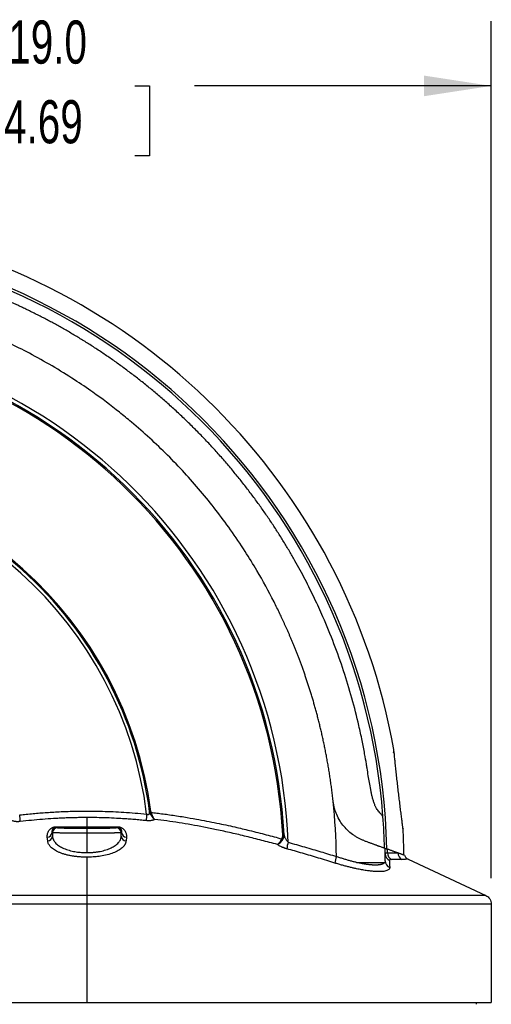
# Model space of a CAD drawing. Header units: millimetres. Extents: x 19 to 819, y 19 to 629.
# Tile 40 of 73: x 424 to 493, y 262 to 407. Entities that reach past the tile are written whole.
import ezdxf

# ---------------------------------------------------------------- set-up
doc = ezdxf.new("R2010")
doc.units = ezdxf.units.MM
doc.header["$LTSCALE"] = 3
doc.layers.add('DIMENSIONS', color=140, linetype='Continuous', lineweight=25)
doc.styles.add('SLDTEXTSTYLE0', font='TXT', dxfattribs={"width": 0.7})
doc.dimstyles.new('SLDDIMSTYLE0', dxfattribs={"dimtxt": 6.474023, "dimasz": 9.906, "dimexe": 0, "dimexo": 0.0625, "dimgap": 1.618506, "dimtad": 0, "dimtih": 1, "dimtoh": 1, "dimrnd": 1e-09, "dimzin": 4, "dimdsep": 46, "dimtxsty": 'SLDTEXTSTYLE0', "dimsah": 1, "dimcen": 0.09, "dimadec": 0, "dimazin": 1, "dimtfac": 1, "dimtofl": 0, "dimtmove": 0, "dimatfit": 3, "dimfxl": 0, "dimfrac": 2, "dimtolj": 1, "dimtzin": 12, "dimarcsym": 0})
doc.dimstyles.new('SLDDIMSTYLE1', dxfattribs={"dimtxt": 6.474023, "dimasz": 9.906, "dimexe": 0, "dimexo": 0.0625, "dimgap": 1.618506, "dimtad": 0, "dimtih": 1, "dimtoh": 1, "dimrnd": 1e-09, "dimzin": 12, "dimdsep": 46, "dimtxsty": 'SLDTEXTSTYLE0', "dimsah": 1, "dimcen": 0.09, "dimadec": 0, "dimazin": 3, "dimtfac": 1, "dimtofl": 0, "dimtmove": 0, "dimatfit": 3, "dimfxl": 0, "dimfrac": 2, "dimtolj": 1, "dimtzin": 12, "dimarcsym": 0})

# ---------------------------------------------------------------- blocks, each defined once
blk = doc.blocks.new('_D')
at = {"layer": 'DIMENSIONS'}
for p, q in [((374.26, 280.83), (374.26, 406.99)), ((493.26, 280.83), (493.26, 406.99)), ((374.26, 397.47), (412.82, 397.47)), ((421.59, 397.47), (419.42, 397.47)), ((419.42, 397.47), (419.42, 387.18)), ((440.83, 397.47), (443, 397.47)), ((443, 397.47), (443, 387.18)), ((493.26, 397.47), (449.6, 397.47)), ((419.42, 387.18), (421.59, 387.18)), ((443, 387.18), (440.83, 387.18))]:
    blk.add_line(p, q, dxfattribs=at)
for points in [[(374.26, 397.47), (384.17, 395.95), (384.17, 398.99)], [(493.26, 397.47), (483.36, 398.99), (483.36, 395.95)]]:
    blk.add_solid(points, dxfattribs=at)
at = {"layer": 'DIMENSIONS', "char_height": 6.35, "attachment_point": 1, "style": 'SLDTEXTSTYLE0'}
for s, insert in [('119.0', (418.9, 407.1)), ('4.69', (421.59, 395.37))]:
    blk.add_mtext(s, dxfattribs=dict(at, insert=insert))
blk = doc.blocks.new('_D_1')
at = {"layer": 'DIMENSIONS'}
for p, q in [((382.28, 377.95), (306.39, 377.95)), ((315.91, 377.95), (315.91, 277.73)), ((306.29, 265.99), (304.12, 265.99)), ((304.12, 265.99), (304.12, 255.7)), ((325.53, 265.99), (327.71, 265.99)), ((327.71, 265.99), (327.71, 255.7)), ((304.12, 255.7), (306.29, 255.7)), ((327.71, 255.7), (325.53, 255.7)), ((315.91, 146.59), (315.91, 254.25)), ((477.62, 146.59), (306.39, 146.59))]:
    blk.add_line(p, q, dxfattribs=at)
for points in [[(315.91, 377.95), (314.39, 368.05), (317.44, 368.05)], [(315.91, 146.59), (317.44, 156.5), (314.39, 156.5)]]:
    blk.add_solid(points, dxfattribs=at)
at = {"layer": 'DIMENSIONS', "char_height": 6.35, "attachment_point": 1, "style": 'SLDTEXTSTYLE0'}
for s, insert in [('231.4', (303.6, 275.63)), ('9.11', (306.29, 263.89))]:
    blk.add_mtext(s, dxfattribs=dict(at, insert=insert))
blk = doc.blocks.new('_D_3')
at = {"layer": 'DIMENSIONS'}
for p, q in [((372.63, 262.27), (340.84, 262.27)), ((350.36, 262.27), (350.36, 219.79)), ((340.74, 208.05), (338.57, 208.05)), ((338.57, 208.05), (338.57, 197.76)), ((359.98, 208.05), (362.15, 208.05)), ((362.15, 208.05), (362.15, 197.76)), ((338.57, 197.76), (340.74, 197.76)), ((362.15, 197.76), (359.98, 197.76)), ((350.36, 146.59), (350.36, 196.31)), ((477.62, 146.59), (340.84, 146.59))]:
    blk.add_line(p, q, dxfattribs=at)
for points in [[(350.36, 262.27), (348.84, 252.36), (351.88, 252.36)], [(350.36, 146.59), (351.88, 156.5), (348.84, 156.5)]]:
    blk.add_solid(points, dxfattribs=at)
at = {"layer": 'DIMENSIONS', "char_height": 6.35, "attachment_point": 1, "style": 'SLDTEXTSTYLE0'}
for s, insert in [('115.7', (338.05, 217.68)), ('4.55', (340.74, 205.94))]:
    blk.add_mtext(s, dxfattribs=dict(at, insert=insert))

msp = doc.modelspace()

# ---------------------------------------------------------------- linework, layer by layer
for p, q in [((442.9929, 290.563767), (442.995426, 290.647333)), ((443.000641, 290.625635), (443.005549, 290.588676)), ((443.031509, 290.49186), (443.002801, 290.545474)), ((433.761604, 289.759405), (433.761604, 288.406942)), ((428.649452, 287.551314), (428.702729, 287.000519)), ((428.649452, 287.551314), (428.711965, 287.530372)), ((428.711965, 287.530372), (428.702729, 287.000519)), ((429.238295, 288.341718), (429.460823, 288.267168)), ((433.761604, 288.336731), (433.761604, 288.406941)), ((433.761604, 288.195907), (433.761604, 287.459111)), ((433.761604, 287.459111), (433.761604, 284.598988)), ((438.284912, 288.341718), (438.062384, 288.267168)), ((438.873755, 287.551314), (438.811242, 287.530372)), ((438.820478, 287.000519), (438.811242, 287.530372)), ((438.820478, 287.000519), (438.873755, 287.551314)), ((462.579603, 287.229581), (462.774047, 287.239905)), ((480.27103, 288.165607), (480.2337, 288.356617)), ((480.27519, 288.134531), (480.276651, 288.123617)), ((427.997934, 286.333932), (427.946354, 286.884727)), ((439.576853, 286.884728), (439.525273, 286.333934)), ((433.761604, 283.932402), (433.761604, 278.306918)), ((481.016675, 283.637935), (492.44387, 278.306918)), ((433.761604, 278.306918), (377.748224, 278.306918)), ((433.761604, 278.306918), (433.761604, 277.023087)), ((492.44387, 278.306918), (433.761604, 278.306918)), ((433.761604, 277.023087), (376.967681, 277.023087)), ((493.261604, 277.023087), (433.761604, 277.023087)), ((433.761604, 277.023087), (433.761604, 262.521304)), ((493.261604, 277.023087), (493.261604, 262.521304)), ((374.261604, 262.521304), (433.761604, 262.521304)), ((433.761604, 262.521304), (493.261604, 262.521304)), ((491.078864, 262.271032), (491.083233, 262.521304))]:
    msp.add_line(p, q)
for centre, radius, start, end in [((385.60339, 283.071318), 94.807975, 10.13808195, 79.86185677), ((385.60339, 283.071318), 92.314802, 1.2866802, 88.7133198), ((385.60339, 283.071318), 91.974642, 4.28370006, 85.71629994), ((385.67852, 283.146448), 77.009405, 3.03931791, 89.15829653), ((385.67852, 283.146448), 77.75062, 2.19248993, 89.1662368), ((385.67852, 283.146448), 77.204123, 3.03931791, 89.15829653), ((385.67852, 283.146448), 57.97659, 7.43689571, 88.88583303), ((385.67852, 283.146448), 57.32582, 7.13582989, 88.87336301), ((385.67852, 283.146448), 84.792842, 0.59351281, 6.11656352), ((406.911396, 288.072125), 17.097814, 3.70408511, 6.96603323), ((459.906678, 288.381878), 17.448553, 173.79581999, 176.95428503), ((445.734463, 282.103285), 8.788663, 106.75991932, 107.87066316), ((385.60339, 283.071318), 91.974642, 1.36926451, 4.28370006), ((427.921315, 287.615236), 0.730937, 271.96306294, 354.98296049), ((427.974478, 287.064623), 0.731067, 271.83862248, 354.96949098), ((429.462064, 287.51695), 0.750219, 90.09478197, 178.97490176), ((429.182053, 288.4181), 0.094855, 306.36495057, 356.2690531), ((438.061143, 287.51695), 0.750219, 1.02509824, 89.90521803), ((438.341154, 288.4181), 0.094855, 183.7309469, 233.63504943), ((439.548729, 287.064623), 0.731067, 185.03050905, 268.16137798), ((439.601892, 287.615236), 0.730937, 185.01703951, 268.03693707), ((385.60339, 283.071318), 94.807975, 0.70079829, 3.05472822), ((463.436448, 288.322711), 1.966933, 239.77024853, 244.78850649), ((467.948355, 284.714231), 4.787465, 162.9125032, 174.62991405), ((385.67852, 283.146448), 91.974642, 0.14854969, 1.30486289), ((478.691968, 284.422681), 1.047567, 180.97652791, 247.26736684), ((385.67852, 283.146448), 92.314802, 0.87208633, 1.22255186), ((479.049333, 284.553372), 1.066705, 180.10070932, 242.88176389), ((480.5876, 284.561669), 1.063676, 180.55799213, 244.20066335), ((473.918756, 282.798232), 3.663377, 160.43880159, 175.85037375), ((478.693049, 283.393475), 1.040231, 180.47182533, 248.62593321)]:
    msp.add_arc(centre, radius, start, end)
for points, knots in [([(449.572731, 347.040659), (449.350944, 347.261123), (448.908424, 347.701002), (448.237644, 348.350502), (447.563967, 348.990452), (446.886974, 349.620231), (446.20703, 350.240011), (445.52429, 350.849759), (444.838961, 351.4495), (444.151234, 352.03925), (443.461304, 352.619034), (442.769359, 353.188877), (442.075588, 353.748812), (441.380176, 354.298872), (440.683308, 354.839097), (439.985163, 355.369529), (439.285921, 355.890213), (438.585756, 356.4012), (437.884842, 356.902541), (437.18335, 357.394293), (436.481448, 357.876513), (435.779299, 358.349264), (435.077066, 358.812611), (434.374908, 359.266621), (433.672981, 359.711363), (432.971439, 360.146912), (432.270432, 360.57334), (431.570107, 360.990727), (430.870607, 361.399151), (430.172076, 361.798694), (429.474649, 362.18944), (428.778463, 362.571473), (428.083649, 362.944882), (427.390337, 363.309756), (426.698651, 363.666184), (426.008715, 364.014259), (425.320649, 364.354074), (424.634568, 364.685725), (423.950587, 365.009306), (423.268816, 365.324915), (422.589361, 365.632651), (420.80465, 366.42337), (417.907181, 367.610383), (413.8738, 369.041702), (409.866916, 370.255851), (406.500972, 371.109777), (403.786005, 371.700023), (401.889476, 372.06568), (400.498195, 372.305593), (399.417751, 372.477508), (398.526817, 372.617683), (397.477857, 372.789955), (396.623318, 372.945219), (395.931775, 373.084516), (395.407754, 373.201595), (394.917439, 373.328901), (394.509445, 373.454752), (394.213005, 373.563079), (394.004884, 373.650265), (393.820144, 373.747683), (393.602632, 373.880813), (393.354097, 374.049603), (393.114009, 374.232943), (392.913025, 374.398057), (392.75382, 374.536397), (392.629141, 374.64778), (392.55, 374.719844), (392.503315, 374.762099), (392.47813, 374.784809), (392.475, 374.78762), (392.473439, 374.789021)], [0, 0, 0, 0, 0.0138751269, 0.0276843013, 0.0414268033, 0.0551019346, 0.0687090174, 0.0822473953, 0.0957164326, 0.1091155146, 0.1224440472, 0.1357014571, 0.1488871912, 0.1620007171, 0.1750415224, 0.1880091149, 0.200903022, 0.2137227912, 0.2264679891, 0.239138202, 0.2517330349, 0.2642521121, 0.2766950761, 0.2890615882, 0.3013513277, 0.3135639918, 0.3256992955, 0.337756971, 0.3497367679, 0.3616384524, 0.3734618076, 0.3852066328, 0.3968727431, 0.4084599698, 0.4199681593, 0.4313971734, 0.4427468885, 0.4540171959, 0.465208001, 0.4763192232, 0.4873507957, 0.4983026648, 0.5629300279, 0.6262179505, 0.6881283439, 0.7486308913, 0.7802380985, 0.8113945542, 0.8343209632, 0.8428762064, 0.8599365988, 0.8743362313, 0.8900677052, 0.8985784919, 0.9058833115, 0.9142371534, 0.92169317, 0.9258653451, 0.9296328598, 0.9331642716, 0.9374683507, 0.9450589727, 0.9531331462, 0.9607863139, 0.9687439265, 0.9765106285, 0.9843717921, 0.9896191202, 0.9948244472, 1, 1, 1, 1]), ([(469.982119, 292.239578), (469.950924, 292.521248), (469.888902, 293.08127), (469.785856, 293.915106), (469.676517, 294.738031), (469.560434, 295.549923), (469.438103, 296.35077), (469.309766, 297.140535), (469.175729, 297.919195), (469.036275, 298.68673), (468.89169, 299.443123), (468.742252, 300.188365), (468.588238, 300.922448), (468.42992, 301.645368), (468.267566, 302.357127), (468.10144, 303.05773), (467.931802, 303.747185), (467.758909, 304.425503), (467.583012, 305.092699), (467.40436, 305.748792), (467.223196, 306.393803), (467.03976, 307.027755), (466.854288, 307.650674), (466.667011, 308.262591), (466.478158, 308.863537), (466.28795, 309.453544), (466.096608, 310.032649), (465.904346, 310.60089), (465.711376, 311.158307), (465.517904, 311.70494), (465.324132, 312.240832), (465.13026, 312.766029), (464.936481, 313.280575), (464.742987, 313.784518), (464.549964, 314.277905), (464.357594, 314.760786), (464.166055, 315.233211), (463.975521, 315.695231), (463.786163, 316.146896), (463.598148, 316.58826), (463.411637, 317.019373), (463.226789, 317.44029), (463.043758, 317.851063), (462.862696, 318.251745), (462.683749, 318.642391), (462.507059, 319.023051), (462.33277, 319.393783), (461.93674, 320.225747), (460.815671, 322.501194), (459.134042, 325.576493), (456.967412, 329.103262), (454.292732, 333.069192), (450.568782, 337.882868), (446.510272, 342.301777), (443.045553, 345.622851), (440.669113, 347.71086), (437.894775, 349.985965), (435.113662, 352.077761), (431.792561, 354.333466), (428.68102, 356.258994), (425.447732, 358.062283), (423.03548, 359.276746), (421.461902, 360.019888), (420.614335, 360.409079), (419.718231, 360.808363), (418.773019, 361.216151), (417.778143, 361.630765), (416.733055, 362.050434), (415.637221, 362.473295), (414.490128, 362.897391), (413.291289, 363.320669), (412.040249, 363.740983), (410.736593, 364.156088), (409.379951, 364.563645), (407.970003, 364.961217), (406.506491, 365.346273), (404.989222, 365.716181), (403.41808, 366.068232), (401.793023, 366.399552), (400.114131, 366.707461), (398.381462, 366.988068), (396.595652, 367.241757), (395.384992, 367.380007), (394.77165, 367.450047)], [0, 0, 0, 0, 0.0073952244, 0.0147033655, 0.021924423, 0.0290583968, 0.0361052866, 0.0430650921, 0.0499378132, 0.0567234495, 0.0634220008, 0.070033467, 0.0765578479, 0.0829951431, 0.0893453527, 0.0956084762, 0.1017845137, 0.1078734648, 0.1138753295, 0.1197901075, 0.1256177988, 0.1313584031, 0.1370119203, 0.1425783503, 0.148057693, 0.1534499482, 0.1587551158, 0.1639731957, 0.1691041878, 0.174148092, 0.1791049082, 0.1839746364, 0.1887572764, 0.1934528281, 0.1980612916, 0.2025826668, 0.2070169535, 0.2113641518, 0.2156242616, 0.2197972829, 0.2238832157, 0.2278820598, 0.2317938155, 0.2356184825, 0.239356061, 0.2430065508, 0.2465699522, 0.2500462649, 0.267051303, 0.3127607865, 0.3414424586, 0.375041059, 0.4375510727, 0.500061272, 0.5314114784, 0.5627614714, 0.582584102, 0.62503336, 0.6535141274, 0.6873286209, 0.7204851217, 0.7500929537, 0.7577845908, 0.7658971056, 0.7744304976, 0.7833847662, 0.7927599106, 0.8025559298, 0.8127728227, 0.823410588, 0.8344692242, 0.8459487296, 0.8578491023, 0.8701703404, 0.8829124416, 0.8960754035, 0.9096592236, 0.9236638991, 0.9380894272, 0.9529358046, 0.9682030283, 0.9838910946, 1, 1, 1, 1]), ([(477.321094, 289.941367), (477.320589, 289.94193), (477.319577, 289.943057), (477.3114, 289.952147), (477.298324, 289.966644), (477.279847, 289.987079), (477.24453, 290.026033), (477.180186, 290.096711), (477.069663, 290.220403), (476.932065, 290.378677), (476.767652, 290.578645), (476.585246, 290.817144), (476.417446, 291.063678), (476.28493, 291.279069), (476.187825, 291.461107), (476.100911, 291.666275), (475.992843, 291.959371), (475.86698, 292.364174), (475.739615, 292.851183), (475.62247, 293.372044), (475.482984, 294.061234), (475.327575, 294.913453), (475.155184, 295.961351), (475.01481, 296.851874), (474.843496, 297.931189), (474.61095, 299.282768), (474.247599, 301.178309), (473.655556, 303.915559), (472.785471, 307.345949), (471.565384, 311.366738), (470.144892, 315.366), (468.880376, 318.456135), (467.890608, 320.670691), (467.252415, 322.037436), (466.581763, 323.412951), (465.877865, 324.796319), (465.139959, 326.186562), (464.367305, 327.582653), (463.559192, 328.983513), (462.714936, 330.388014), (461.833889, 331.794977), (460.91544, 333.203172), (459.959017, 334.611324), (458.964094, 336.018107), (457.930193, 337.422148), (456.856886, 338.822029), (455.743813, 340.216302), (454.590616, 341.603421), (453.397219, 342.982019), (452.162788, 344.34987), (450.889675, 345.707833), (450.013152, 346.594926), (449.572731, 347.040659)], [0, 0, 0, 0, 0.0031080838, 0.0062257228, 0.0093556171, 0.0125004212, 0.015662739, 0.0234557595, 0.0311640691, 0.039112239, 0.046765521, 0.0547921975, 0.0623490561, 0.0666419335, 0.0701460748, 0.0738734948, 0.0780126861, 0.0854221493, 0.0937428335, 0.1010016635, 0.1094654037, 0.125196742, 0.1395475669, 0.1566131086, 0.1651957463, 0.1880361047, 0.2174599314, 0.2508248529, 0.3122842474, 0.3744257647, 0.4371926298, 0.5005241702, 0.522507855, 0.5448160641, 0.567448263, 0.5904036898, 0.6136813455, 0.637279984, 0.6611981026, 0.6854339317, 0.7099854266, 0.7348502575, 0.7600258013, 0.7855091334, 0.8112970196, 0.8373859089, 0.863771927, 0.8904508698, 0.9174181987, 0.9446690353, 0.9721981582, 1, 1, 1, 1]), ([(442.995426, 290.647333), (441.200114, 304.365945), (434.542891, 316.98707), (413.926109, 335.443562), (400.648021, 340.668865), (386.815109, 340.940904)], [0, 0, 0, 0, 0.5, 0.5, 1, 1, 1, 1]), ([(478.85394, 299.297063), (478.87545, 299.341068), (478.92158, 299.435444), (478.948724, 299.595382), (478.936906, 299.705311), (478.931079, 299.759518)], [0, 0, 0, 0, 0.3069236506, 0.6582378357, 1, 1, 1, 1]), ([(480.27103, 288.165607), (480.269572, 288.176552), (480.266655, 288.198458), (480.260543, 288.244392), (480.253176, 288.299877), (480.244431, 288.365863), (480.229607, 288.477863), (480.2057, 288.658894), (480.169654, 288.934016), (480.127907, 289.254837), (480.066539, 289.730547), (479.98122, 290.401356), (479.870209, 291.291968), (479.755463, 292.236641), (479.638822, 293.218151), (479.524369, 294.208162), (479.41312, 295.191251), (479.307007, 296.155318), (479.208353, 297.069997), (479.118898, 297.919517), (479.041805, 298.664539), (478.980633, 299.266292), (478.940469, 299.665433), (478.931069, 299.759564), (478.931072, 299.759516), (478.931072, 299.759516)], [0, 0, 0, 0, 0.0125043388, 0.0250259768, 0.0375994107, 0.0502586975, 0.0630371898, 0.0940049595, 0.1256008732, 0.1566232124, 0.1883692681, 0.2508930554, 0.3123947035, 0.37579516, 0.4377180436, 0.5003074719, 0.5628600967, 0.6244211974, 0.6879384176, 0.7491395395, 0.8118286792, 0.8744475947, 0.9371185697, 0.999918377, 1, 1, 1, 1]), ([(474.601991, 286.342766), (474.538838, 286.366333), (474.412565, 286.413456), (474.219422, 286.493663), (474.024158, 286.58124), (473.826843, 286.677204), (473.627964, 286.78173), (473.427938, 286.895199), (473.227224, 287.017944), (472.84124, 287.272134), (472.263184, 287.723453), (471.57997, 288.431427), (470.975477, 289.26653), (470.585611, 290.01148), (470.336323, 290.649605), (470.187732, 291.124942), (470.064195, 291.638651), (470.014291, 291.9971), (469.988652, 292.181254)], [0, 0, 0, 0, 0.0311922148, 0.0623691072, 0.0935697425, 0.1248330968, 0.1561979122, 0.1877025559, 0.2193848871, 0.2512821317, 0.3716589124, 0.5007884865, 0.6175597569, 0.7502711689, 0.807273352, 0.8678881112, 0.9321270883, 1, 1, 1, 1]), ([(423.882998, 290.145764), (424.2069, 290.181766), (424.859715, 290.254328), (425.848019, 290.350767), (426.852512, 290.438404), (427.873355, 290.515597), (428.910555, 290.58189), (429.964148, 290.636478), (431.034148, 290.67863), (432.120563, 290.707557), (433.317989, 290.723804), (434.641658, 290.721507), (436.106624, 290.693602), (437.633358, 290.637723), (439.221665, 290.550247), (440.871664, 290.430884), (441.990327, 290.3227), (442.56032, 290.267576)], [0, 0, 0, 0, 0.0522577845, 0.1053239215, 0.1592043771, 0.2139055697, 0.2694343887, 0.325798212, 0.3830049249, 0.4410629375, 0.4999812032, 0.574933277, 0.6532021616, 0.7348138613, 0.8197965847, 0.9081809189, 1, 1, 1, 1]), ([(442.56032, 290.267576), (442.59432, 290.251183), (442.658846, 290.220072), (442.758925, 290.204388), (442.846545, 290.218641), (442.914092, 290.261386), (442.9616, 290.327347), (443.000089, 290.425716), (442.995653, 290.5109), (442.9929, 290.563767)], [0, 0, 0, 0, 0.1350335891, 0.2562758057, 0.3732274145, 0.4964827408, 0.6188898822, 0.7634794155, 1, 1, 1, 1]), ([(443.167412, 290.650599), (443.153898, 290.648421), (443.12754, 290.644172), (443.091414, 290.638399), (443.060865, 290.633507), (443.036557, 290.629592), (443.018541, 290.626654), (443.006621, 290.624675), (442.999764, 290.6235), (442.998959, 290.623343), (442.998571, 290.623267)], [0, 0, 0, 0, 0.1512653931, 0.295032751, 0.4312983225, 0.5600587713, 0.6813112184, 0.7950533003, 0.9012832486, 1, 1, 1, 1]), ([(443.037492, 290.46791), (443.071803, 290.359559), (443.119624, 290.25478), (443.225616, 290.061648), (443.284342, 289.971666), (443.472466, 289.718032), (443.606769, 289.57922), (443.736947, 289.488351)], [0, 0, 0, 0, 0.25, 0.25, 0.5, 0.5, 1, 1, 1, 1]), ([(443.167412, 290.650599), (443.172026, 290.628248), (443.181198, 290.583822), (443.193857, 290.540263), (443.200146, 290.518619)], [0, 0, 0, 0, 0.5031112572, 1, 1, 1, 1]), ([(443.200146, 290.518619), (443.485908, 290.485869), (444.076653, 290.418168), (444.990222, 290.302198), (445.960283, 290.170064), (446.986619, 290.019418), (448.301573, 289.812477), (450.278062, 289.471694), (452.777663, 288.986028), (455.378685, 288.417643), (457.804545, 287.84157), (460.106984, 287.259391), (461.686737, 286.829779), (462.446159, 286.623255)], [0, 0, 0, 0, 0.0438251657, 0.0905981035, 0.1403290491, 0.1930291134, 0.248710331, 0.3432553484, 0.4988437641, 0.6371088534, 0.7496119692, 0.8796331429, 1, 1, 1, 1]), ([(443.200146, 290.518619), (443.227039, 290.405165), (443.264656, 290.294438), (443.346866, 290.090317), (443.39196, 289.995199), (443.535493, 289.727997), (443.636984, 289.583159), (443.736947, 289.488351)], [0, 0, 0, 0, 0.25, 0.25, 0.5, 0.5, 1, 1, 1, 1]), ([(423.973495, 289.176703), (423.935994, 289.172686), (423.861307, 289.164685), (423.75001, 289.157141), (423.640262, 289.152978), (423.532132, 289.152503), (423.425703, 289.15563), (423.321066, 289.16239), (423.176602, 289.176928), (423.001293, 289.205843), (422.809509, 289.257266), (422.707928, 289.303706), (422.656438, 289.327246)], [0, 0, 0, 0, 0.0712516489, 0.1419046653, 0.2123517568, 0.2829884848, 0.3542066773, 0.4263881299, 0.4998990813, 0.6646027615, 0.8299947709, 1, 1, 1, 1]), ([(433.761604, 289.759405), (433.490011, 289.758365), (432.946994, 289.756285), (432.132527, 289.742896), (431.317882, 289.721985), (430.502288, 289.692822), (429.684981, 289.655585), (428.597242, 289.595486), (427.238513, 289.500432), (425.607027, 289.357595), (424.51935, 289.237149), (423.973495, 289.176703)], [0, 0, 0, 0, 0.0830387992, 0.1660258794, 0.2490489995, 0.3321954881, 0.415552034, 0.4992044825, 0.6652943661, 0.8320269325, 1, 1, 1, 1]), ([(442.482772, 289.308968), (442.190994, 289.338145), (441.608545, 289.396388), (440.735112, 289.472685), (439.863371, 289.540607), (438.992392, 289.599364), (437.926871, 289.660373), (436.667507, 289.714594), (435.214002, 289.753381), (434.245743, 289.757397), (433.761604, 289.759405)], [0, 0, 0, 0, 0.1007146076, 0.2010467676, 0.3011016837, 0.4009867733, 0.5008114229, 0.6675718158, 0.8337824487, 1, 1, 1, 1]), ([(443.736947, 289.488351), (443.715735, 289.474969), (443.673747, 289.448479), (443.599082, 289.413337), (443.516825, 289.382274), (443.426179, 289.355564), (443.327409, 289.333153), (443.185654, 289.309078), (442.992977, 289.29055), (442.742562, 289.287339), (442.570108, 289.301696), (442.482772, 289.308968)], [0, 0, 0, 0, 0.0853370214, 0.1689242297, 0.2513948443, 0.3334053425, 0.4156201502, 0.4986952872, 0.6650557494, 0.8303748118, 1, 1, 1, 1]), ([(461.786655, 285.794071), (461.400514, 285.899083), (460.633186, 286.107759), (459.486375, 286.409171), (458.351721, 286.699416), (457.228539, 286.977839), (456.116378, 287.244611), (455.014666, 287.499685), (453.922805, 287.743076), (452.578931, 288.030673), (450.987232, 288.351429), (449.150169, 288.691022), (447.333397, 288.994028), (445.532292, 289.263687), (444.333715, 289.413673), (443.736947, 289.488351)], [0, 0, 0, 0, 0.0652255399, 0.1296143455, 0.1931934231, 0.2559921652, 0.3180424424, 0.3793786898, 0.4400379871, 0.5000601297, 0.6029438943, 0.7040883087, 0.8037715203, 0.902298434, 1, 1, 1, 1]), ([(427.946354, 286.884727), (427.943653, 286.920921), (427.938307, 286.99258), (427.939438, 287.099556), (427.947275, 287.204736), (427.968121, 287.348311), (428.013714, 287.525462), (428.110361, 287.745132), (428.250573, 287.9545), (428.431129, 288.128405), (428.617351, 288.25053), (428.772284, 288.321817), (428.912642, 288.366758), (429.031403, 288.393018), (429.153907, 288.409286), (429.235661, 288.411045), (429.276707, 288.411928)], [0, 0, 0, 0, 0.0642540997, 0.127213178, 0.18892889, 0.2494539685, 0.3793801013, 0.4990700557, 0.6344440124, 0.7494592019, 0.8164061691, 0.8749227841, 0.9082942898, 0.9394689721, 0.9696090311, 1, 1, 1, 1]), ([(429.238295, 288.341718), (429.224406, 288.341565), (429.196962, 288.341264), (429.15416, 288.337525), (429.11257, 288.331348), (429.072246, 288.322626), (429.033274, 288.31149), (428.995592, 288.297947), (428.959214, 288.282016), (428.907898, 288.25516), (428.848409, 288.214051), (428.778078, 288.147812), (428.713842, 288.059119), (428.668344, 287.958196), (428.640924, 287.852575), (428.630777, 287.755602), (428.632301, 287.654003), (428.643297, 287.588169), (428.649452, 287.551314)], [0, 0, 0, 0, 0.012455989, 0.02461263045, 0.03721661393, 0.05094181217, 0.06631535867, 0.08371521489, 0.10340298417, 0.12555937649, 0.18143756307, 0.25055356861, 0.36221607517, 0.50066952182, 0.6175449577, 0.7502953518, 0.86021080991, 1, 1, 1, 1]), ([(428.702729, 287.000519), (428.706364, 286.965485), (428.71348, 286.8969), (428.733393, 286.797071), (428.758732, 286.702307), (428.789245, 286.612656), (428.845589, 286.475161), (428.943572, 286.295491), (429.168874, 285.996008), (429.54825, 285.654334), (430.168047, 285.289133), (430.915899, 284.993861), (431.621055, 284.813441), (432.179172, 284.715377), (432.56801, 284.663334), (432.962979, 284.626434), (433.361532, 284.603294), (433.628472, 284.600421), (433.761604, 284.598988)], [0, 0, 0, 0, 0.0276359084, 0.0541016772, 0.0793966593, 0.1035202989, 0.1264721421, 0.1913847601, 0.2526159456, 0.3834920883, 0.5039152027, 0.6313874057, 0.7527192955, 0.8029230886, 0.8526915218, 0.9020854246, 0.9511670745, 1, 1, 1, 1]), ([(433.761604, 287.459111), (433.685435, 287.459126), (433.532587, 287.459158), (433.303021, 287.45941), (433.072887, 287.459811), (432.84269, 287.460377), (432.612953, 287.461103), (432.384215, 287.461991), (432.157027, 287.463041), (431.931957, 287.464251), (431.70958, 287.465623), (431.490485, 287.467156), (431.275268, 287.468851), (431.064535, 287.470707), (430.858894, 287.472724), (430.658961, 287.474902), (430.465352, 287.477244), (430.276695, 287.479767), (430.090137, 287.482562), (429.903796, 287.485701), (429.718503, 287.489204), (429.537312, 287.493075), (429.363602, 287.497312), (429.20106, 287.501917), (429.05374, 287.506888), (428.925729, 287.512225), (428.822346, 287.517932), (428.745144, 287.523998), (428.723175, 287.528218), (428.711965, 287.530372)], [0, 0, 0, 0, 0.0297567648, 0.0597127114, 0.0898678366, 0.1202221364, 0.1507756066, 0.1815282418, 0.2124800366, 0.2436309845, 0.2749810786, 0.3065303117, 0.3382786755, 0.3702261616, 0.4023727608, 0.4347184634, 0.467263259, 0.5000071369, 0.5339953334, 0.5702773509, 0.6088529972, 0.6497220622, 0.6928843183, 0.7383395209, 0.7860874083, 0.8361277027, 0.8884601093, 0.9430843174, 1, 1, 1, 1]), ([(433.761604, 288.336731), (433.572468, 288.336746), (433.194337, 288.336776), (432.627445, 288.337019), (432.061116, 288.337406), (431.495352, 288.337952), (430.930145, 288.338653), (430.365523, 288.339512), (429.801383, 288.340517), (429.426038, 288.341317), (429.238295, 288.341718)], [0, 0, 0, 0, 0.12510819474, 0.25012325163, 0.37507624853, 0.49999830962, 0.62492058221, 0.74987421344, 0.87489032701, 1, 1, 1, 1]), ([(429.276707, 288.411928), (429.462912, 288.411527), (429.835262, 288.410727), (430.394975, 288.409722), (430.955262, 288.408863), (431.516081, 288.408162), (432.077258, 288.407616), (432.638656, 288.407229), (433.200129, 288.406986), (433.574469, 288.406956), (433.761604, 288.406941)], [0, 0, 0, 0, 0.1251477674, 0.2502554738, 0.3753220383, 0.5003463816, 0.6253274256, 0.7502640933, 0.8751553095, 1, 1, 1, 1]), ([(429.460823, 288.267168), (429.4651, 288.26602), (429.47363, 288.263731), (429.497651, 288.260322), (429.529863, 288.256946), (429.571061, 288.253604), (429.621036, 288.250296), (429.679832, 288.247021), (429.74747, 288.243782), (429.833837, 288.240154), (429.943757, 288.236176), (430.128945, 288.230472), (430.401539, 288.223709), (430.850303, 288.215227), (431.448456, 288.20706), (432.076073, 288.20162), (432.593578, 288.1986), (432.976377, 288.197051), (433.366547, 288.196083), (433.629457, 288.195966), (433.761604, 288.195907)], [0, 0, 0, 0, 0.030237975, 0.0603108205, 0.0902811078, 0.1202120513, 0.1501671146, 0.1802096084, 0.2104022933, 0.240807, 0.2834610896, 0.3264465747, 0.4131124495, 0.5001729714, 0.6292565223, 0.7592696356, 0.8195264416, 0.8793914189, 0.9393788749, 1, 1, 1, 1]), ([(433.761604, 288.23805), (433.714226, 288.238067), (433.619683, 288.2381), (433.478655, 288.238372), (433.338966, 288.238807), (433.131153, 288.239729), (432.86212, 288.241558), (432.533517, 288.245121), (432.230178, 288.250046), (431.974579, 288.256618), (431.802356, 288.264363), (431.740919, 288.27296), (431.802356, 288.281557), (431.974516, 288.289299), (432.230066, 288.295872), (432.533209, 288.300794), (432.861979, 288.304363), (433.174923, 288.306479), (433.477704, 288.30767), (433.666932, 288.307804), (433.761604, 288.30787)], [0, 0, 0, 0, 0.02265220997, 0.04520371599, 0.06776903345, 0.09046246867, 0.14768329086, 0.20500127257, 0.27455275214, 0.34418836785, 0.42092670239, 0.50002815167, 0.57912960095, 0.65586793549, 0.72542169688, 0.79505501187, 0.85227681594, 0.90959334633, 0.9547694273, 1, 1, 1, 1]), ([(433.761604, 288.406941), (433.948737, 288.406956), (434.323075, 288.406986), (434.884545, 288.407229), (435.445941, 288.407616), (436.007118, 288.408162), (436.567936, 288.408863), (437.128224, 288.409722), (437.687939, 288.410727), (438.060291, 288.411527), (438.246496, 288.411928)], [0, 0, 0, 0, 0.124843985, 0.2497346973, 0.3746710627, 0.4996520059, 0.62467645, 0.7497433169, 0.8748515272, 1, 1, 1, 1]), ([(438.284912, 288.341718), (438.097169, 288.341317), (437.721824, 288.340517), (437.157684, 288.339512), (436.593062, 288.338653), (436.027855, 288.337952), (435.462091, 288.337406), (434.895762, 288.337019), (434.32887, 288.336776), (433.950739, 288.336746), (433.761604, 288.336731)], [0, 0, 0, 0, 0.12510967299, 0.25012578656, 0.37507941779, 0.50000169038, 0.62492375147, 0.74987674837, 0.87489180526, 1, 1, 1, 1]), ([(433.761604, 288.30787), (433.808981, 288.307854), (433.903524, 288.30782), (434.044552, 288.307548), (434.184241, 288.307113), (434.392054, 288.306191), (434.661087, 288.304362), (434.98969, 288.300799), (435.293029, 288.295874), (435.548628, 288.289302), (435.720852, 288.281557), (435.782289, 288.27296), (435.720851, 288.264363), (435.548691, 288.256621), (435.293141, 288.250048), (434.989998, 288.245126), (434.661229, 288.241557), (434.348284, 288.239441), (434.045503, 288.23825), (433.856275, 288.238117), (433.761604, 288.23805)], [0, 0, 0, 0, 0.02265220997, 0.04520371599, 0.06776903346, 0.09046246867, 0.14768329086, 0.20500127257, 0.27455275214, 0.34418836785, 0.42092670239, 0.50002815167, 0.57912960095, 0.65586793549, 0.72542169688, 0.79505501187, 0.85227681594, 0.90959334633, 0.9547694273, 1, 1, 1, 1]), ([(433.761604, 288.195907), (433.827488, 288.195922), (433.958898, 288.195952), (434.155209, 288.196193), (434.350041, 288.196579), (434.543391, 288.197123), (434.735256, 288.197822), (434.925635, 288.198677), (435.114517, 288.199687), (435.326526, 288.201004), (435.559854, 288.202713), (435.895857, 288.205644), (436.29694, 288.210044), (436.805564, 288.217426), (437.303977, 288.227427), (437.647835, 288.238084), (437.847547, 288.246948), (437.956117, 288.25354), (438.031759, 288.260291), (438.05214, 288.264868), (438.062384, 288.267168)], [0, 0, 0, 0, 0.03023271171, 0.06030057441, 0.09026618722, 0.12019279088, 0.15014387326, 0.180182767, 0.21037225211, 0.24077417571, 0.2834223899, 0.32640533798, 0.41306650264, 0.50012536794, 0.62921275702, 0.75923686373, 0.81950072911, 0.87937366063, 0.93936976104, 1, 1, 1, 1]), ([(438.811242, 287.530372), (438.806215, 287.52923), (438.796265, 287.526971), (438.768534, 287.523656), (438.732402, 287.520439), (438.687643, 287.517323), (438.635188, 287.514308), (438.575655, 287.511394), (438.509729, 287.50858), (438.438059, 287.505868), (438.361283, 287.503256), (438.280019, 287.500745), (438.194863, 287.498334), (438.106392, 287.496025), (438.015159, 287.493816), (437.921692, 287.491707), (437.826498, 287.4897), (437.730057, 287.487793), (437.632825, 287.485987), (437.535236, 287.484282), (437.437696, 287.482678), (437.340588, 287.481174), (437.168807, 287.478674), (436.911423, 287.475367), (436.553998, 287.471539), (436.179594, 287.468222), (435.791664, 287.465414), (435.393571, 287.463117), (434.988592, 287.461328), (434.579886, 287.460058), (434.170474, 287.45926), (433.897356, 287.45916), (433.761604, 287.459111)], [0, 0, 0, 0, 0.0301095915, 0.0595897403, 0.0884404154, 0.1166615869, 0.1442532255, 0.1712153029, 0.1975477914, 0.2232506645, 0.2483238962, 0.2727674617, 0.2965813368, 0.3197654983, 0.3423199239, 0.3642445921, 0.3855394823, 0.406204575, 0.4262398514, 0.4456452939, 0.4644208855, 0.4825666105, 0.5000824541, 0.5581492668, 0.6155861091, 0.6723929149, 0.7285696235, 0.7841161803, 0.8390325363, 0.8933186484, 0.9469744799, 1, 1, 1, 1]), ([(433.761604, 284.598988), (433.835585, 284.599431), (433.983732, 284.600318), (434.205738, 284.607467), (434.427341, 284.618872), (434.648103, 284.634954), (434.867581, 284.655599), (435.085333, 284.680838), (435.300911, 284.710662), (435.513885, 284.745078), (435.956477, 284.827296), (436.608885, 284.994384), (437.355657, 285.289436), (437.974433, 285.654051), (438.353333, 285.995093), (438.579098, 286.294422), (438.70087, 286.518635), (438.787503, 286.755683), (438.809076, 286.915859), (438.820478, 287.000519)], [0, 0, 0, 0, 0.0271415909, 0.0543510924, 0.0816395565, 0.1090179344, 0.1364970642, 0.1640876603, 0.1918003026, 0.2196454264, 0.2476333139, 0.3688909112, 0.4962938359, 0.6164575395, 0.7470357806, 0.8083089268, 0.8733848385, 0.9330784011, 1, 1, 1, 1]), ([(438.246496, 288.411928), (438.274083, 288.41155), (438.328858, 288.410798), (438.411109, 288.403655), (438.491886, 288.392066), (438.571286, 288.375645), (438.649287, 288.35453), (438.7641, 288.315936), (438.908093, 288.249221), (439.093198, 288.127433), (439.272854, 287.953926), (439.412635, 287.745461), (439.50939, 287.525895), (439.563683, 287.313787), (439.588905, 287.097451), (439.580933, 286.956738), (439.576853, 286.884728)], [0, 0, 0, 0, 0.020489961, 0.040684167, 0.0609758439, 0.0817517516, 0.1033718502, 0.1261553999, 0.1844775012, 0.2514648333, 0.3657968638, 0.5009619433, 0.6199633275, 0.7505582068, 0.8723493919, 1, 1, 1, 1]), ([(438.873755, 287.551314), (438.878279, 287.576713), (438.886712, 287.624049), (438.891378, 287.690299), (438.89145, 287.766452), (438.882207, 287.85274), (438.854854, 287.958242), (438.809369, 288.059069), (438.745318, 288.14758), (438.675061, 288.213842), (438.607723, 288.26041), (438.535223, 288.296303), (438.459132, 288.321895), (438.371513, 288.339183), (438.313109, 288.340892), (438.284912, 288.341718)], [0, 0, 0, 0, 0.0964741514, 0.179806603, 0.249998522, 0.3828024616, 0.4997688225, 0.6379063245, 0.7495514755, 0.8185789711, 0.8746295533, 0.9165322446, 0.9492933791, 0.9755190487, 1, 1, 1, 1]), ([(462.446159, 286.623255), (462.458129, 286.64572), (462.482245, 286.69098), (462.511716, 286.762929), (462.536561, 286.838229), (462.56198, 286.940917), (462.582116, 287.071933), (462.580441, 287.176975), (462.579603, 287.229581)], [0, 0, 0, 0, 0.1215081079, 0.2448063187, 0.3706213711, 0.4996361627, 0.7494086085, 1, 1, 1, 1]), ([(462.598611, 286.543145), (462.663803, 286.650071), (462.709309, 286.762914), (462.76773, 286.998564), (462.779651, 287.120117), (462.774047, 287.239905)], [0, 0, 0, 0, 0.5, 0.5, 1, 1, 1, 1]), ([(462.774047, 287.239905), (462.777336, 287.214303), (462.784434, 287.159047), (462.806422, 287.066475), (462.83917, 286.960704), (462.892139, 286.82237), (462.967195, 286.665108), (463.06095, 286.503065), (463.159855, 286.358786), (463.260372, 286.231663), (463.337181, 286.155628), (463.372222, 286.12094)], [0, 0, 0, 0, 0.0708387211, 0.1528805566, 0.2462535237, 0.347951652, 0.5101127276, 0.6514143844, 0.7686191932, 0.894440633, 1, 1, 1, 1]), ([(433.761604, 283.932402), (433.684554, 283.932759), (433.530755, 283.933471), (433.300826, 283.939266), (433.072339, 283.948527), (432.845417, 283.96159), (432.620181, 283.978364), (432.396752, 283.998874), (432.175246, 284.023114), (431.955782, 284.051082), (431.738474, 284.082786), (431.419314, 284.135345), (431.007377, 284.217416), (430.525442, 284.339756), (430.077246, 284.480834), (429.668267, 284.638799), (429.298558, 284.812926), (428.972856, 285.001012), (428.691605, 285.201627), (428.472287, 285.399327), (428.304696, 285.590158), (428.180473, 285.771078), (428.088104, 285.955411), (428.024211, 286.142965), (428.006702, 286.270211), (427.997934, 286.333932)], [0, 0, 0, 0, 0.0250358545, 0.0499744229, 0.0748485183, 0.0996913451, 0.1245363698, 0.1494171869, 0.174367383, 0.199420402, 0.2246094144, 0.2499671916, 0.3123777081, 0.3752882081, 0.4374268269, 0.5000657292, 0.5625147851, 0.625357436, 0.6877667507, 0.7503653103, 0.8008696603, 0.8508585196, 0.9005616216, 0.9502034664, 1, 1, 1, 1]), ([(439.525273, 286.333934), (439.521078, 286.298411), (439.512699, 286.227459), (439.488613, 286.122035), (439.455944, 286.017594), (439.413751, 285.914191), (439.362126, 285.811813), (439.300884, 285.710463), (439.229926, 285.610143), (439.14911, 285.510848), (438.95469, 285.300303), (438.573051, 284.993592), (437.873741, 284.630693), (437.015978, 284.329735), (436.213106, 284.14943), (435.572709, 284.049763), (435.130337, 283.997204), (434.680116, 283.959959), (434.222979, 283.936674), (433.915673, 283.933829), (433.761604, 283.932402)], [0, 0, 0, 0, 0.0277425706, 0.0554119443, 0.0830440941, 0.1106760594, 0.1383457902, 0.1660919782, 0.1939538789, 0.221971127, 0.2501835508, 0.3754188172, 0.4998258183, 0.6255635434, 0.7496286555, 0.8002362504, 0.8503084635, 0.9001134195, 0.9499213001, 1, 1, 1, 1]), ([(462.446159, 286.623254), (462.338458, 286.412821), (462.211929, 286.230721), (461.977482, 285.943914), (461.870966, 285.842069), (461.786654, 285.79407)], [0, 0, 0, 0, 0.5, 0.5, 1, 1, 1, 1]), ([(461.786654, 285.79407), (461.898332, 285.829946), (462.034305, 285.917907), (462.324233, 286.175624), (462.476249, 286.342447), (462.598611, 286.543145)], [0, 0, 0, 0, 0.5, 0.5, 1, 1, 1, 1]), ([(463.181904, 285.162282), (463.143602, 285.173188), (463.067176, 285.194948), (462.953158, 285.230869), (462.840262, 285.269023), (462.728511, 285.309651), (462.617922, 285.352682), (462.508522, 285.398137), (462.356391, 285.465368), (462.169778, 285.55668), (461.961377, 285.674006), (461.845275, 285.753789), (461.786655, 285.794071)], [0, 0, 0, 0, 0.0707512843, 0.1411708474, 0.2116083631, 0.2824130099, 0.3539281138, 0.4264862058, 0.5004048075, 0.6659690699, 0.8313475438, 1, 1, 1, 1]), ([(463.372222, 286.12094), (463.77959, 286.007299), (464.589958, 285.781235), (465.795633, 285.434715), (466.985844, 285.085824), (468.160333, 284.734348), (469.319396, 284.381508), (470.085822, 284.143229), (470.466813, 284.02478)], [0, 0, 0, 0, 0.17130261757, 0.34076849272, 0.50838432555, 0.67413689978, 0.83801311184, 1, 1, 1, 1]), ([(474.601991, 286.342766), (474.676015, 286.315833), (474.82372, 286.262092), (475.036614, 286.184732), (475.242247, 286.110054), (475.439871, 286.038306), (475.629439, 285.96949), (475.810645, 285.903629), (475.983338, 285.840737), (476.147484, 285.780882), (476.303069, 285.724097), (476.450086, 285.670415), (476.588523, 285.619873), (476.718373, 285.572493), (476.876516, 285.514895), (477.051745, 285.4511), (477.22889, 285.386537), (477.374318, 285.333555), (477.488008, 285.292174), (477.568927, 285.262774), (477.619829, 285.244332), (477.626151, 285.242051), (477.629311, 285.240911)], [0, 0, 0, 0, 0.03952287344, 0.07886209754, 0.11802286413, 0.15701017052, 0.19582897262, 0.23446721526, 0.27291740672, 0.31119441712, 0.34931182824, 0.38728200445, 0.42511619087, 0.46282461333, 0.50041657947, 0.57221817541, 0.6438086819, 0.71523154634, 0.78652544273, 0.8577267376, 0.9288719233, 1, 1, 1, 1]), ([(470.264983, 283.063319), (469.85935, 283.18969), (469.053899, 283.440619), (467.851323, 283.807035), (466.663775, 284.162668), (465.490755, 284.506848), (464.332284, 284.840345), (463.563537, 285.055481), (463.181904, 285.162282)], [0, 0, 0, 0, 0.1727278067, 0.3429794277, 0.5107906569, 0.6762012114, 0.8392549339, 1, 1, 1, 1]), ([(477.629311, 285.240911), (477.630104, 285.240613), (477.631695, 285.240015), (477.644612, 285.235217), (477.665386, 285.227571), (477.694862, 285.21679), (477.732907, 285.202942), (477.779547, 285.186017), (477.834949, 285.165937), (477.898332, 285.142966), (477.947625, 285.125045), (477.972308, 285.116071)], [0, 0, 0, 0, 0.1087431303, 0.218193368, 0.3283048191, 0.4390289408, 0.5503148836, 0.6621098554, 0.7743595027, 0.8870083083, 1, 1, 1, 1]), ([(477.982629, 284.551497), (477.958847, 284.551081), (477.911136, 284.550248), (477.84943, 284.544441), (477.794954, 284.53532), (477.748649, 284.522559), (477.710534, 284.506248), (477.680773, 284.486388), (477.659695, 284.462903), (477.646617, 284.436102), (477.645242, 284.415263), (477.644553, 284.404828)], [0, 0, 0, 0, 0.1088159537, 0.2183072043, 0.328433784, 0.4391529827, 0.550419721, 0.6621869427, 0.7744060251, 0.8870272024, 1, 1, 1, 1]), ([(479.523974, 284.55131), (479.478731, 284.567778), (479.388302, 284.600691), (479.241228, 284.654221), (479.085989, 284.710723), (478.921851, 284.770465), (478.749113, 284.833336), (478.567872, 284.899303), (478.378036, 284.968397), (478.180484, 285.040301), (478.041659, 285.090829), (477.972308, 285.116071)], [0, 0, 0, 0, 0.1117459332, 0.2233519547, 0.3348098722, 0.4461115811, 0.5572490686, 0.6682144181, 0.7789998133, 0.889597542, 1, 1, 1, 1]), ([(477.982629, 284.551497), (478.051516, 284.551488), (478.189437, 284.551471), (478.38565, 284.551447), (478.574214, 284.551424), (478.754244, 284.551403), (478.925832, 284.551382), (479.088881, 284.551362), (479.243094, 284.551344), (479.389201, 284.551326), (479.479028, 284.551316), (479.523974, 284.55131)], [0, 0, 0, 0, 0.1102558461, 0.220750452, 0.3314733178, 0.4424138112, 0.5535611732, 0.664904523, 0.7764328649, 0.8881350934, 1, 1, 1, 1]), ([(480.480606, 284.203125), (480.479675, 284.203464), (480.477812, 284.204142), (480.462638, 284.209665), (480.438395, 284.218488), (480.404199, 284.230935), (480.360287, 284.246917), (480.306594, 284.26646), (480.243139, 284.289556), (480.169915, 284.316207), (480.086929, 284.346412), (479.994162, 284.380176), (479.891678, 284.417477), (479.779245, 284.458399), (479.657727, 284.502628), (479.568581, 284.535075), (479.523974, 284.55131)], [0, 0, 0, 0, 0.0716009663, 0.14310728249, 0.21453589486, 0.28590380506, 0.35722805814, 0.42852573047, 0.49981391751, 0.57110972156, 0.64243023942, 0.71379255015, 0.7852137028, 0.85671070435, 0.92830050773, 1, 1, 1, 1]), ([(480.480606, 284.203125), (480.529201, 284.082732), (480.60241, 283.967226), (480.787543, 283.772035), (480.899019, 283.692824), (481.016675, 283.637935)], [0, 0, 0, 0, 0.5, 0.5, 1, 1, 1, 1]), ([(478.313931, 282.42479), (478.313565, 282.405151), (478.312834, 282.365913), (478.301734, 282.3104), (478.2833, 282.257431), (478.256823, 282.207238), (478.222491, 282.159759), (478.151975, 282.085019), (478.016478, 281.993448), (477.68752, 281.870884), (477.101598, 281.785661), (476.284075, 281.800111), (475.513473, 281.87208), (474.875847, 281.956851), (474.188288, 282.071518), (473.539346, 282.199705), (472.950778, 282.329636), (472.434586, 282.452665), (471.906987, 282.587436), (471.368672, 282.734156), (470.820446, 282.891991), (470.450786, 283.00601), (470.264983, 283.063319)], [0, 0, 0, 0, 0.0208862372, 0.0417294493, 0.0625405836, 0.0833305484, 0.1041101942, 0.1248902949, 0.1874726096, 0.24961839, 0.3754761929, 0.4988125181, 0.5611347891, 0.6235502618, 0.6861950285, 0.7488677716, 0.7904324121, 0.8319486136, 0.8735394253, 0.9153290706, 0.9574416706, 1, 1, 1, 1]), ([(473.451609, 283.146448), (473.373763, 283.164553), (473.218182, 283.200737), (472.980336, 283.259429), (472.739763, 283.321261), (472.496295, 283.386509), (472.250194, 283.455051), (472.001595, 283.526873), (471.750666, 283.60193), (471.497561, 283.680192), (471.242435, 283.761604), (470.985437, 283.846193), (470.726731, 283.933688), (470.553575, 283.994373), (470.466813, 284.02478)], [0, 0, 0, 0, 0.0831365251, 0.1661526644, 0.249080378, 0.3319737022, 0.4148855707, 0.4978678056, 0.5809711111, 0.6642450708, 0.747738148, 0.8314976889, 0.9155699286, 1, 1, 1, 1]), ([(477.581621, 283.146448), (477.568738, 283.12904), (477.543061, 283.094344), (477.4932, 283.046743), (477.435384, 283.002646), (477.36896, 282.962357), (477.294309, 282.9258), (477.211534, 282.892995), (477.12081, 282.863936), (477.022291, 282.838621), (476.916131, 282.817044), (476.802484, 282.799197), (476.6815, 282.785069), (476.553327, 282.774651), (476.418113, 282.767928), (476.276001, 282.764886), (476.127134, 282.765507), (475.971651, 282.769774), (475.809696, 282.777667), (475.641434, 282.789159), (475.467157, 282.80423), (475.287189, 282.822858), (475.101796, 282.845014), (474.911229, 282.870671), (474.715732, 282.899803), (474.515547, 282.932378), (474.310901, 282.968373), (474.102047, 283.007737), (473.889121, 283.050519), (473.67267, 283.096385), (473.525263, 283.129768), (473.451609, 283.146448)], [0, 0, 0, 0, 0.0370892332, 0.0739255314, 0.1105141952, 0.1468607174, 0.182970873, 0.2188508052, 0.2545071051, 0.2899468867, 0.3251778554, 0.3602083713, 0.3950475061, 0.4297050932, 0.4641917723, 0.4985190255, 0.5326992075, 0.5667455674, 0.6006722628, 0.6344934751, 0.6681989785, 0.7017861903, 0.7352623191, 0.7686346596, 0.8019106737, 0.8350980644, 0.8682048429, 0.9012393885, 0.9342105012, 0.9671274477, 1, 1, 1, 1]), ([(473.451609, 283.146448), (474.595493, 283.146448), (475.565202, 283.146448), (476.971772, 283.146448), (477.41723, 283.146448), (477.581621, 283.146448)], [0, 0, 0, 0, 0.5, 0.5, 1, 1, 1, 1]), ([(477.652853, 283.384909), (477.65205, 283.363056), (477.650446, 283.319422), (477.636445, 283.258269), (477.614777, 283.200145), (477.592662, 283.164329), (477.581621, 283.146448)], [0, 0, 0, 0, 0.2511919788, 0.5015651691, 0.75115617, 1, 1, 1, 1]), ([(478.563099, 283.603932), (478.540534, 283.60349), (478.495544, 283.602611), (478.439044, 283.595442), (478.390958, 283.58398), (478.352034, 283.567806), (478.321998, 283.547056), (478.30109, 283.521606), (478.288493, 283.49183), (478.287603, 283.46831), (478.287155, 283.456491)], [0, 0, 0, 0, 0.1252874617, 0.2497971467, 0.3738769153, 0.4978769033, 0.6221466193, 0.7470320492, 0.8728728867, 1, 1, 1, 1]), ([(478.287155, 283.456491), (478.289086, 283.395339), (478.29296, 283.27264), (478.298591, 283.07616), (478.304033, 282.869743), (478.30924, 282.653262), (478.312363, 282.501155), (478.313931, 282.42479)], [0, 0, 0, 0, 0.1971868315, 0.3956475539, 0.5955178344, 0.7969273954, 1, 1, 1, 1]), ([(481.016675, 283.637935), (481.015692, 283.637834), (481.013689, 283.637628), (480.996783, 283.635966), (480.965833, 283.633165), (480.909972, 283.628333), (480.813433, 283.621569), (480.682431, 283.6148), (480.522461, 283.608895), (480.349568, 283.604963), (480.196792, 283.60432), (480.124666, 283.604016)], [0, 0, 0, 0, 0.0803304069, 0.1638412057, 0.2505375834, 0.3585207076, 0.5006331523, 0.6514444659, 0.7510013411, 0.8824476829, 1, 1, 1, 1]), ([(492.44387, 278.306918), (492.686576, 278.193691), (492.895929, 278.010045), (493.183687, 277.558269), (493.261604, 277.290905), (493.261604, 277.023087)], [0, 0, 0, 0, 0.5, 0.5, 1, 1, 1, 1])]:
    msp.add_open_spline(points, degree=3, knots=knots)
for points in [[(469.988652, 292.181254), (469.986481, 292.200696), (469.984303, 292.220137), (469.982119, 292.239578)], [(442.998452, 290.624179), (443.008185, 290.571771), (443.021192, 290.519383), (443.037492, 290.46791)], [(480.27103, 288.165607), (480.274761, 288.137585), (480.276625, 288.123591), (480.276622, 288.123615)], [(480.124666, 283.604016), (479.725538, 283.603988), (479.203639, 283.60396), (478.563099, 283.603932)]]:
    msp.add_open_spline(points, degree=3)

# ---------------------------------------------------------------- dimensions: what is measured, and where the dimension line sits
at = {"layer": 'DIMENSIONS'}
for base, p1, p2, angle, dimstyle, picture, middle in [((493.261604, 397.46952), (374.261604, 277.023143), (493.261604, 277.023087), 0, 'SLDDIMSTYLE0', '_D', (431.210865, 397.46952)), ((315.911969, 146.589075), (386.08925, 377.953533), (481.434, 146.589075), 90, 'SLDDIMSTYLE1', '_D_1', (315.911969, 265.991454)), ((350.360416, 146.589075), (376.444342, 262.270876), (481.434, 146.589075), 90, 'SLDDIMSTYLE1', '_D_3', (350.360416, 208.048397))]:
    dim = msp.add_linear_dim(base=base, p1=p1, p2=p2, angle=angle, dimstyle=dimstyle, dxfattribs=at)
    dim.commit()
    dim.dimension.update_dxf_attribs({"geometry": picture, "text_midpoint": middle, "dimtype": 160})

doc.saveas('drawing.dxf')
